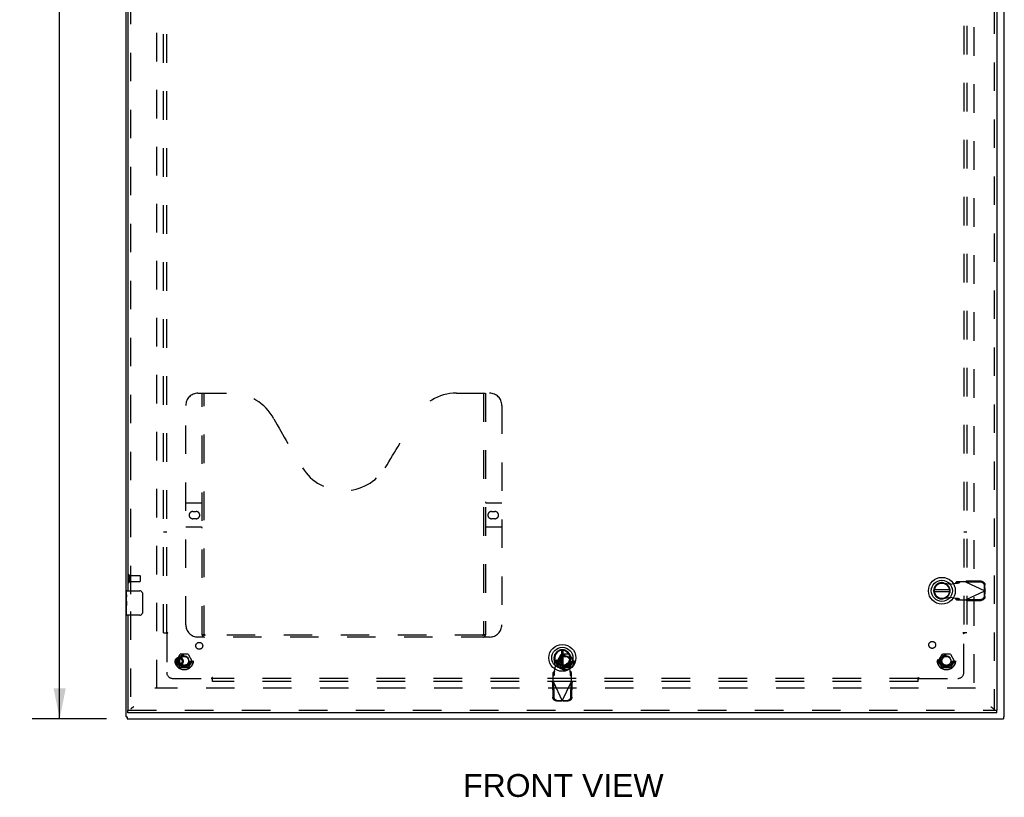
# Model space of a CAD drawing. Header units: inches. Extents: x 0 to 212, y 0 to 138.
# Tile 3 of 7: x 54 to 94, y 37 to 69. Entities that reach past the tile are written whole.
import ezdxf

# ---------------------------------------------------------------- set-up
doc = ezdxf.new("R2010")
doc.units = ezdxf.units.IN
doc.header["$LTSCALE"] = 11.6875
doc.header["$MEASUREMENT"] = 0
doc.linetypes.add('HIDDEN', pattern=[0.2, 0.1, -0.1])
doc.layers.get('0').update_dxf_attribs({"linetype": 'CONTINUOUS'})
for name, color, linetype in [('DEFAULT_2', 8, 'HIDDEN'), ('DIMENSIONS', 7, 'CONTINUOUS'), ('DOOR_ASSEMBLY', 7, 'CONTINUOUS'), ('SUBPANEL', 7, 'CONTINUOUS')]:
    doc.layers.add(name, color=color, linetype=linetype)
doc.styles.get("Standard").update_dxf_attribs({"font": 'arial.ttf'})
doc.dimstyles.new('DIMSTYLE_1', dxfattribs={"dimtxt": 0.9375, "dimasz": 1.25, "dimexe": 0.09, "dimexo": 0.07, "dimgap": 0.0375, "dimtad": 0, "dimtih": 1, "dimtoh": 1, "dimzin": 4, "dimdsep": 46, "dimtxsty": 'Standard', "dimblk": '_FILLED', "dimblk1": '_FILLED', "dimblk2": '_FILLED', "dimcen": 0.09, "dimadec": 3, "dimazin": 1, "dimtfac": 1, "dimtdec": 3, "dimtofl": 0, "dimtmove": 0, "dimatfit": 3, "dimldrblk": '_FILLED', "dimfxl": 0, "dimtolj": 1, "dimtzin": 4, "dimarcsym": 0})

# ---------------------------------------------------------------- blocks, each defined once
blk = doc.blocks.new('_FILLED')
at = {"color": 0, "linetype": 'ByBlock'}
blk.add_solid([(0, 0), (-1, 0.2), (-1, -0.2)], dxfattribs=at)
blk = doc.blocks.new('*D2')
at = {"layer": 'DIMENSIONS', "color": 2, "linetype": 'Continuous'}
for p, q in [((57.076, 100.19), (54.031, 100.19)), ((55.156, 100.19), (55.156, 71.127)), ((55.156, 40.19), (55.156, 69.252)), ((57.076, 40.19), (54.031, 40.19))]:
    blk.add_line(p, q, dxfattribs=at)
at = {"layer": 'DIMENSIONS', "color": 2, "linetype": 'Continuous', "xscale": 1.25, "yscale": 1.25, "zscale": 1.25}
for p, rotation in [((55.156, 100.19), 90), ((55.156, 40.19), 270)]:
    blk.add_blockref('_FILLED', p, dxfattribs=dict(at, rotation=rotation))
at = {"layer": 'DIMENSIONS', "color": 2, "linetype": 'Continuous', "insert": (55.156, 70.658), "char_height": 0.9375, "width": 3.27602, "attachment_point": 2, "line_spacing_factor": 0.9}
blk.add_mtext('60.00', dxfattribs=at)

msp = doc.modelspace()

# ---------------------------------------------------------------- linework, layer by layer
at = {"color": 3, "linetype": 'Continuous'}
for p, q in [((57.888, 40.265), (57.888, 100.115)), ((93.888, 40.265), (93.888, 100.115)), ((57.888, 40.265), (57.888, 40.265)), ((57.921, 40.19), (93.855, 40.19)), ((93.888, 40.265), (93.888, 40.265))]:
    msp.add_line(p, q, dxfattribs=at)
at = {"color": 7, "linetype": 'Continuous'}
for p, q in [((57.888, 40.265), (57.921, 40.265)), ((57.921, 40.265), (57.921, 40.19)), ((93.888, 40.265), (93.855, 40.265)), ((93.855, 40.265), (93.855, 40.19))]:
    msp.add_line(p, q, dxfattribs=at)
at = {"layer": 'DEFAULT_2', "color": 8, "linetype": 'HIDDEN'}
for p, q in [((59.138, 41.44), (59.138, 98.94)), ((92.638, 98.94), (92.638, 41.44)), ((57.963, 46.082), (57.963, 45.798)), ((58.006, 46.082), (58.006, 45.798)), ((58.006, 46.064), (58.453, 46.064)), ((58.463, 46.054), (58.463, 45.826)), ((58.006, 45.816), (58.453, 45.816)), ((59.945, 42.57), (60.1, 42.837)), ((60.417, 42.842), (60.108, 42.842)), ((60.426, 42.837), (60.58, 42.57)), ((75.57, 42.57), (75.725, 42.837)), ((76.042, 42.842), (75.733, 42.842)), ((76.051, 42.837), (76.205, 42.57)), ((91.195, 42.57), (91.35, 42.837)), ((91.667, 42.842), (91.358, 42.842)), ((91.676, 42.837), (91.83, 42.57)), ((60.1, 42.292), (59.945, 42.56)), ((60.58, 42.56), (60.426, 42.292)), ((75.725, 42.292), (75.57, 42.56)), ((76.205, 42.56), (76.051, 42.292)), ((91.35, 42.292), (91.195, 42.56)), ((91.83, 42.56), (91.676, 42.292)), ((60.417, 42.287), (60.108, 42.287)), ((76.042, 42.287), (75.733, 42.287)), ((91.667, 42.287), (91.358, 42.287)), ((92.713, 41.44), (59.063, 41.44))]:
    msp.add_line(p, q, dxfattribs=at)
for centre, radius in [((60.263, 42.565), 0.372), ((60.263, 42.565), 0.356), ((75.888, 42.565), 0.372), ((75.888, 42.565), 0.356), ((91.513, 42.565), 0.372), ((91.513, 42.565), 0.356), ((60.263, 42.565), 0.204), ((60.263, 42.565), 0.183), ((75.888, 42.565), 0.204), ((75.888, 42.565), 0.183), ((91.513, 42.565), 0.204), ((91.513, 42.565), 0.183)]:
    msp.add_circle(centre, radius, dxfattribs=at)
for centre, radius, start, end in [((57.984, 46.082), 0.0215, 0, 180), ((58.453, 46.054), 0.01, 0, 90), ((57.984, 45.798), 0.0215, 180, 360), ((58.453, 45.826), 0.01, 270, 360), ((60.108, 42.832), 0.01, 90.0113, 149.988), ((60.417, 42.832), 0.01, 30.0108, 89.9876), ((75.733, 42.832), 0.01, 90.0113, 149.988), ((91.358, 42.832), 0.01, 90.0113, 149.988), ((91.667, 42.832), 0.01, 30.0108, 89.9876), ((59.954, 42.565), 0.01, 150.0117, 209.9873), ((60.572, 42.565), 0.01, 330.0117, 29.9873), ((75.579, 42.565), 0.01, 150.0117, 209.9873), ((76.197, 42.565), 0.01, 330.0117, 29.9873), ((91.204, 42.565), 0.01, 150.0117, 209.9873), ((91.822, 42.565), 0.01, 330.0117, 29.9873), ((60.108, 42.297), 0.01, 210.0108, 269.9876), ((60.417, 42.297), 0.01, 270.0113, 329.988), ((75.733, 42.297), 0.01, 210.0108, 269.9876), ((91.358, 42.297), 0.01, 210.0108, 269.9876), ((91.667, 42.297), 0.01, 270.0113, 329.988)]:
    msp.add_arc(centre, radius, start, end, dxfattribs=at)
at = {"layer": 'DOOR_ASSEMBLY', "color": 8, "linetype": 'HIDDEN'}
for p, q in [((93.474, 99.836), (93.474, 40.544)), ((58.057, 69.845), (58.057, 45.285)), ((60.827, 53.544), (62.182, 53.544)), ((61.002, 43.634), (61.002, 53.544)), ((61.082, 43.664), (61.082, 53.544)), ((71.432, 53.544), (72.787, 53.544)), ((72.532, 53.544), (72.532, 43.664)), ((72.612, 53.544), (72.612, 43.634)), ((60.327, 44.044), (60.327, 53.044)), ((73.287, 53.044), (73.287, 44.044)), ((60.327, 49.044), (60.962, 49.044)), ((72.652, 49.044), (73.287, 49.044)), ((60.614, 48.694), (60.751, 48.694)), ((72.864, 48.694), (73.001, 48.694)), ((60.962, 48.044), (60.327, 48.044)), ((60.751, 48.394), (60.614, 48.394)), ((73.287, 48.044), (72.652, 48.044)), ((73.001, 48.394), (72.864, 48.394)), ((91.388, 45.769), (91.682, 45.715)), ((91.682, 45.715), (91.879, 45.753)), ((91.925, 45.814), (91.883, 45.768)), ((91.883, 45.768), (92.038, 45.768)), ((92.299, 45.814), (91.925, 45.814)), ((92.038, 45.768), (92.08, 45.814)), ((92.299, 45.814), (93.086, 45.44)), ((92.327, 45.8), (92.347, 45.842)), ((92.917, 45.79), (92.327, 45.8)), ((92.937, 45.832), (92.347, 45.842)), ((93.08, 45.443), (93.076, 45.636)), ((93.099, 45.484), (93.096, 45.677)), ((92.299, 45.066), (93.086, 45.44)), ((93.076, 45.244), (93.08, 45.437)), ((93.099, 45.484), (93.08, 45.443)), ((93.08, 45.437), (93.099, 45.395)), ((93.091, 45.455), (93.086, 45.44)), ((93.086, 45.44), (93.091, 45.425)), ((93.095, 45.47), (93.091, 45.455)), ((93.091, 45.425), (93.095, 45.41)), ((93.099, 45.484), (93.095, 45.47)), ((93.095, 45.41), (93.099, 45.395)), ((93.096, 45.202), (93.099, 45.395)), ((91.682, 45.164), (91.388, 45.11)), ((91.879, 45.126), (91.682, 45.164)), ((92.038, 45.112), (91.883, 45.112)), ((91.883, 45.112), (91.925, 45.066)), ((91.925, 45.066), (92.299, 45.066)), ((92.08, 45.066), (92.038, 45.112)), ((92.327, 45.079), (92.917, 45.089)), ((92.347, 45.038), (92.327, 45.079)), ((92.347, 45.038), (92.937, 45.048)), ((58.057, 44.595), (58.057, 40.544)), ((72.528, 43.624), (61.086, 43.624)), ((72.787, 43.544), (60.827, 43.544)), ((75.49, 42.335), (75.436, 42.63)), ((76.095, 42.63), (76.041, 42.335)), ((75.438, 42.135), (75.392, 42.093)), ((75.392, 41.719), (75.392, 42.093)), ((75.438, 41.98), (75.438, 42.135)), ((75.452, 42.139), (75.49, 42.335)), ((76.041, 42.335), (76.079, 42.139)), ((76.14, 42.093), (76.094, 42.135)), ((76.094, 42.135), (76.094, 41.98)), ((76.14, 41.719), (76.14, 42.093)), ((75.363, 41.671), (75.405, 41.691)), ((75.363, 41.671), (75.374, 41.081)), ((75.392, 41.938), (75.438, 41.98)), ((75.392, 41.719), (75.766, 40.932)), ((75.405, 41.691), (75.415, 41.101)), ((75.766, 40.932), (76.14, 41.719)), ((76.094, 41.98), (76.14, 41.938)), ((76.116, 41.101), (76.126, 41.691)), ((76.126, 41.691), (76.168, 41.671)), ((76.158, 41.081), (76.168, 41.671)), ((75.528, 40.922), (75.721, 40.918)), ((75.57, 40.942), (75.763, 40.938)), ((75.763, 40.938), (75.721, 40.918)), ((75.736, 40.923), (75.721, 40.918)), ((75.751, 40.927), (75.736, 40.923)), ((75.766, 40.932), (75.751, 40.927)), ((75.781, 40.927), (75.766, 40.932)), ((75.769, 40.938), (75.962, 40.942)), ((75.81, 40.918), (75.769, 40.938)), ((75.796, 40.923), (75.781, 40.927)), ((75.81, 40.918), (75.796, 40.923)), ((75.81, 40.918), (76.003, 40.922)), ((57.953, 40.544), (93.578, 40.544))]:
    msp.add_line(p, q, dxfattribs=at)
at = {"layer": 'DOOR_ASSEMBLY', "color": 3, "linetype": 'Continuous'}
for p, q in [((93.578, 99.836), (93.578, 40.544)), ((57.953, 69.69), (57.953, 45.44)), ((57.953, 44.44), (57.953, 40.544)), ((93.578, 40.44), (57.953, 40.44))]:
    msp.add_line(p, q, dxfattribs=at)
at = {"layer": 'DOOR_ASSEMBLY', "color": 7, "linetype": 'Continuous'}
for p, q in [((57.893, 45.279), (57.893, 45.425)), ((57.893, 45.021), (57.893, 45.278)), ((57.899, 45.223), (57.893, 45.223)), ((57.908, 45.44), (58.448, 45.44)), ((58.548, 45.34), (58.548, 44.54)), ((91.641, 45.479), (91.016, 45.479)), ((91.641, 45.4), (91.016, 45.4)), ((57.893, 45.055), (57.9, 45.055)), ((57.893, 44.455), (57.893, 45.019)), ((57.895, 44.992), (57.893, 44.992)), ((57.893, 44.86), (57.899, 44.86)), ((57.893, 44.824), (57.9, 44.824)), ((57.895, 44.994), (57.896, 44.972)), ((57.9, 45.055), (57.9, 45.191)), ((57.9, 44.594), (57.9, 44.824)), ((57.893, 44.761), (57.9, 44.761)), ((57.893, 44.594), (57.9, 44.594)), ((58.448, 44.44), (57.908, 44.44)), ((75.726, 43.002), (75.726, 42.377)), ((75.805, 42.377), (75.805, 43.002)), ((57.953, 40.44), (57.953, 40.544)), ((58.166, 40.664), (58.157, 40.659)), ((58.174, 40.67), (58.166, 40.664)), ((58.187, 40.678), (58.174, 40.67)), ((58.2, 40.686), (58.187, 40.678)), ((93.332, 40.686), (93.349, 40.675)), ((93.349, 40.675), (93.357, 40.67)), ((93.357, 40.67), (93.366, 40.664)), ((93.578, 40.44), (93.578, 40.544))]:
    msp.add_line(p, q, dxfattribs=at)
at = {"layer": 'DOOR_ASSEMBLY', "color": 8, "linetype": 'HIDDEN'}
for points in [[(91.883, 45.768), (91.883, 45.765), (91.882, 45.763), (91.882, 45.76), (91.881, 45.758), (91.88, 45.756), (91.879, 45.753)], [(91.879, 45.753), (91.895, 45.754), (91.927, 45.756)], [(91.927, 45.756), (91.942, 45.757), (91.957, 45.758), (91.97, 45.759), (91.983, 45.76), (91.995, 45.761), (92.006, 45.762), (92.015, 45.764), (92.023, 45.765), (92.03, 45.766), (92.035, 45.767), (92.038, 45.768)], [(92.299, 45.814), (92.315, 45.823), (92.323, 45.828), (92.331, 45.833), (92.339, 45.837), (92.347, 45.842)], [(93.076, 45.636), (93.075, 45.651), (93.073, 45.665), (93.069, 45.68), (93.063, 45.694), (93.056, 45.708), (93.048, 45.721), (93.039, 45.733), (93.029, 45.744), (93.017, 45.754), (93.005, 45.763), (92.991, 45.771), (92.977, 45.778), (92.963, 45.783), (92.948, 45.787), (92.933, 45.789), (92.917, 45.79)], [(92.937, 45.832), (92.953, 45.831), (92.968, 45.828), (92.983, 45.824), (92.997, 45.819), (93.011, 45.813), (93.024, 45.805), (93.037, 45.796), (93.048, 45.785), (93.059, 45.774), (93.068, 45.762), (93.076, 45.749), (93.083, 45.736), (93.088, 45.722), (93.092, 45.707), (93.095, 45.692), (93.096, 45.677)], [(92.917, 45.089), (92.933, 45.09), (92.948, 45.093), (92.963, 45.097), (92.977, 45.102), (92.991, 45.108), (93.005, 45.116), (93.017, 45.125), (93.029, 45.136), (93.039, 45.147), (93.048, 45.159), (93.056, 45.172), (93.063, 45.185), (93.069, 45.199), (93.073, 45.214), (93.075, 45.229), (93.076, 45.244)], [(92.038, 45.112), (92.035, 45.113), (92.03, 45.114), (92.023, 45.115), (92.015, 45.116), (92.006, 45.117), (91.995, 45.118), (91.983, 45.119), (91.97, 45.12), (91.957, 45.121), (91.942, 45.122), (91.927, 45.123), (91.911, 45.124), (91.879, 45.126)], [(91.879, 45.126), (91.88, 45.124), (91.881, 45.121), (91.882, 45.119), (91.882, 45.117), (91.883, 45.114), (91.883, 45.112)], [(92.323, 45.051), (92.307, 45.061), (92.299, 45.066)], [(92.347, 45.038), (92.339, 45.042), (92.331, 45.047), (92.323, 45.051)], [(93.096, 45.202), (93.095, 45.187), (93.092, 45.172), (93.088, 45.158), (93.083, 45.144), (93.076, 45.13), (93.068, 45.117), (93.059, 45.105), (93.048, 45.094), (93.037, 45.084), (93.024, 45.075), (93.011, 45.067), (92.997, 45.06), (92.983, 45.055), (92.968, 45.051), (92.953, 45.049), (92.937, 45.048)], [(60.992, 43.664), (61.008, 43.653), (61.024, 43.643), (61.04, 43.635), (61.056, 43.629), (61.071, 43.625), (61.086, 43.624)], [(72.528, 43.624), (72.543, 43.625), (72.559, 43.629), (72.574, 43.635), (72.59, 43.643), (72.606, 43.653), (72.622, 43.664)], [(75.438, 41.98), (75.439, 41.983), (75.44, 41.988), (75.441, 41.995), (75.442, 42.003), (75.443, 42.012), (75.444, 42.023), (75.445, 42.035), (75.446, 42.048), (75.447, 42.061), (75.448, 42.076), (75.449, 42.091), (75.45, 42.107), (75.452, 42.139)], [(75.452, 42.139), (75.45, 42.138), (75.447, 42.137), (75.445, 42.136), (75.442, 42.135), (75.44, 42.135), (75.438, 42.135)], [(76.094, 42.135), (76.091, 42.135), (76.089, 42.135), (76.086, 42.136), (76.084, 42.137), (76.081, 42.138), (76.079, 42.139)], [(76.079, 42.139), (76.08, 42.122), (76.082, 42.091)], [(76.082, 42.091), (76.083, 42.076), (76.084, 42.061), (76.085, 42.048), (76.086, 42.035), (76.087, 42.023), (76.088, 42.012), (76.089, 42.003), (76.09, 41.995), (76.091, 41.988), (76.093, 41.983), (76.094, 41.98)], [(75.363, 41.671), (75.368, 41.679), (75.373, 41.687), (75.377, 41.695)], [(75.377, 41.695), (75.387, 41.711), (75.392, 41.719)], [(76.14, 41.719), (76.149, 41.703), (76.154, 41.695), (76.159, 41.687), (76.163, 41.679), (76.168, 41.671)], [(75.528, 40.922), (75.513, 40.923), (75.498, 40.925), (75.484, 40.929), (75.47, 40.935), (75.456, 40.942), (75.443, 40.95), (75.431, 40.959), (75.42, 40.97), (75.41, 40.981), (75.401, 40.993), (75.393, 41.007), (75.386, 41.021), (75.381, 41.035), (75.377, 41.05), (75.375, 41.065), (75.374, 41.081)], [(75.415, 41.101), (75.416, 41.085), (75.419, 41.07), (75.422, 41.055), (75.428, 41.04), (75.434, 41.027), (75.442, 41.013), (75.451, 41.001), (75.461, 40.989), (75.473, 40.979), (75.485, 40.969), (75.498, 40.961), (75.511, 40.955), (75.525, 40.949), (75.54, 40.945), (75.555, 40.943), (75.57, 40.942)], [(75.962, 40.942), (75.977, 40.943), (75.991, 40.945), (76.006, 40.949), (76.02, 40.955), (76.034, 40.961), (76.046, 40.969), (76.059, 40.979), (76.07, 40.989), (76.08, 41.001), (76.089, 41.013), (76.097, 41.027), (76.103, 41.04), (76.109, 41.055), (76.113, 41.07), (76.115, 41.085), (76.116, 41.101)], [(76.158, 41.081), (76.157, 41.065), (76.154, 41.05), (76.15, 41.035), (76.145, 41.021), (76.138, 41.007), (76.131, 40.993), (76.122, 40.981), (76.111, 40.97), (76.1, 40.959), (76.088, 40.95), (76.075, 40.942), (76.062, 40.935), (76.047, 40.929), (76.033, 40.925), (76.018, 40.923), (76.003, 40.922)]]:
    msp.add_lwpolyline(points, dxfattribs=at)
at = {"layer": 'DOOR_ASSEMBLY', "color": 7, "linetype": 'Continuous'}
for points in [[(57.893, 45.279), (57.893, 45.275), (57.894, 45.271), (57.894, 45.265), (57.896, 45.252)], [(57.896, 45.252), (57.897, 45.245), (57.898, 45.236), (57.898, 45.228), (57.899, 45.219), (57.9, 45.21), (57.9, 45.201), (57.9, 45.191)], [(58.541, 45.376), (58.543, 45.37), (58.545, 45.364), (58.546, 45.358), (58.547, 45.352), (58.548, 45.346), (58.548, 45.34)], [(57.893, 45.021), (57.893, 45.013), (57.894, 45.004), (57.895, 44.994)], [(57.896, 44.972), (57.897, 44.96), (57.898, 44.948), (57.899, 44.936), (57.9, 44.923), (57.9, 44.911), (57.9, 44.898), (57.9, 44.885), (57.9, 44.872), (57.899, 44.86), (57.898, 44.847), (57.897, 44.835)], [(58.548, 44.54), (58.548, 44.533), (58.547, 44.527), (58.546, 44.521), (58.545, 44.515), (58.543, 44.509), (58.541, 44.504)], [(58.157, 40.659), (58.153, 40.656), (58.149, 40.653), (58.145, 40.651), (58.141, 40.648), (58.137, 40.645), (58.133, 40.642), (58.13, 40.64), (58.126, 40.637), (58.122, 40.634), (58.119, 40.631), (58.115, 40.629), (58.112, 40.626), (58.108, 40.623), (58.105, 40.62), (58.102, 40.618), (58.099, 40.615), (58.096, 40.612), (58.093, 40.61), (58.09, 40.607), (58.087, 40.604), (58.085, 40.601), (58.082, 40.599), (58.08, 40.596), (58.078, 40.593), (58.076, 40.59), (58.073, 40.588), (58.072, 40.585), (58.07, 40.582), (58.069, 40.581)], [(93.366, 40.664), (93.374, 40.659), (93.378, 40.656), (93.382, 40.653), (93.386, 40.651), (93.39, 40.648), (93.394, 40.645), (93.398, 40.642), (93.402, 40.64), (93.405, 40.637), (93.409, 40.634), (93.413, 40.631), (93.416, 40.629), (93.42, 40.626), (93.423, 40.623), (93.426, 40.62), (93.429, 40.618), (93.432, 40.615), (93.435, 40.612), (93.438, 40.61), (93.441, 40.607), (93.444, 40.604), (93.446, 40.601), (93.449, 40.599), (93.451, 40.596), (93.454, 40.593), (93.456, 40.59), (93.458, 40.588), (93.46, 40.585), (93.462, 40.582), (93.462, 40.581)]]:
    msp.add_lwpolyline(points, dxfattribs=at)
for centre, radius in [((91.328, 45.44), 0.551), ((91.328, 45.44), 0.433), ((91.328, 45.44), 0.329), ((91.328, 45.44), 0.317), ((75.766, 42.69), 0.551), ((75.766, 42.69), 0.433), ((75.766, 42.69), 0.329), ((75.766, 42.69), 0.317)]:
    msp.add_circle(centre, radius, dxfattribs=at)
at = {"layer": 'DOOR_ASSEMBLY', "color": 8, "linetype": 'HIDDEN'}
for radius in [0.164, 0.124]:
    msp.add_circle((60.057, 42.544), radius, dxfattribs=at)
for centre, radius, start, end in [((60.827, 53.044), 0.5, 90, 180), ((62.182, 51.544), 2, 28.4813, 90), ((71.432, 51.544), 2, 90, 151.5187), ((72.787, 53.044), 0.5, 0, 90), ((98.49, 71.242), 39.307, 208.4813, 211.8705), ((35.124, 71.242), 39.307, 328.1295, 331.5187), ((66.807, 51.544), 2, 211.8705, 328.1295), ((60.962, 49.084), 0.04, 270, 360), ((72.652, 49.084), 0.04, 180, 270), ((60.614, 48.544), 0.15, 90, 270), ((60.751, 48.544), 0.15, 270, 90), ((72.864, 48.544), 0.15, 90, 270), ((73.001, 48.544), 0.15, 270, 90), ((60.962, 48.004), 0.04, 0, 90), ((72.652, 48.004), 0.04, 90, 180), ((91.328, 45.44), 0.335, 79.673, 280.327), ((60.827, 44.044), 0.5, 180, 270), ((72.787, 44.044), 0.5, 270, 360), ((61.092, 43.634), 0.09, 180, 270), ((61.122, 43.664), 0.04, 180, 270), ((72.492, 43.664), 0.04, 270, 360), ((72.522, 43.634), 0.09, 270, 360), ((75.766, 42.69), 0.335, 349.673, 190.327)]:
    msp.add_arc(centre, radius, start, end, dxfattribs=at)
at = {"layer": 'DOOR_ASSEMBLY', "color": 7, "linetype": 'Continuous'}
for centre, radius, start, end in [((91.328, 45.44), 0.315, 10.0787, 349.9213), ((57.908, 45.425), 0.015, 90, 180), ((58.448, 45.34), 0.1, 21.1999, 90), ((57.908, 44.455), 0.015, 180, 270), ((58.448, 44.54), 0.1, 270, 338.7946), ((75.766, 42.69), 0.315, 280.0787, 259.9213)]:
    msp.add_arc(centre, radius, start, end, dxfattribs=at)
msp.add_ellipse((58.156, 44.856), major_axis=(0.263, 0), ratio=0.432808, start_param=-3.141593, end_param=-2.961605, dxfattribs=at)
at = {"layer": 'SUBPANEL', "color": 8, "linetype": 'HIDDEN'}
for p, q in [((59.419, 43.721), (59.419, 96.658)), ((59.544, 43.721), (59.544, 96.658)), ((92.231, 96.658), (92.231, 43.721)), ((92.356, 96.658), (92.356, 43.721)), ((59.544, 47.846), (59.419, 47.846)), ((92.356, 47.846), (92.231, 47.846)), ((59.419, 43.721), (59.505, 43.721)), ((59.505, 43.721), (59.585, 43.721)), ((59.525, 43.704), (59.532, 43.697)), ((59.544, 43.686), (59.544, 42.096)), ((92.27, 43.721), (92.191, 43.721)), ((92.231, 42.096), (92.231, 43.686)), ((92.356, 43.721), (92.27, 43.721)), ((59.794, 41.846), (61.384, 41.846)), ((61.419, 41.807), (61.419, 41.887)), ((90.356, 41.846), (61.419, 41.846)), ((61.419, 41.721), (61.419, 41.807)), ((90.356, 41.721), (61.419, 41.721)), ((90.356, 41.807), (90.356, 41.887)), ((90.356, 41.721), (90.356, 41.807)), ((90.373, 41.827), (90.38, 41.834)), ((90.392, 41.846), (91.981, 41.846))]:
    msp.add_line(p, q, dxfattribs=at)
for points in [[(59.505, 43.721), (59.508, 43.719), (59.51, 43.718), (59.512, 43.716), (59.514, 43.715), (59.515, 43.713), (59.517, 43.712), (59.519, 43.71), (59.521, 43.709), (59.522, 43.707), (59.524, 43.706), (59.525, 43.704)], [(59.532, 43.697), (59.534, 43.696), (59.535, 43.694), (59.537, 43.692), (59.539, 43.69), (59.541, 43.688), (59.542, 43.687), (59.544, 43.686)], [(59.563, 43.699), (59.559, 43.696), (59.556, 43.694), (59.554, 43.693), (59.552, 43.691), (59.549, 43.69), (59.547, 43.688), (59.546, 43.687), (59.544, 43.686)], [(59.585, 43.721), (59.584, 43.719), (59.583, 43.718), (59.582, 43.716), (59.582, 43.714), (59.58, 43.713), (59.579, 43.711), (59.578, 43.71), (59.576, 43.708), (59.575, 43.707), (59.573, 43.705), (59.571, 43.704), (59.57, 43.703), (59.567, 43.701), (59.565, 43.7), (59.563, 43.699)], [(92.191, 43.721), (92.191, 43.719), (92.192, 43.718), (92.193, 43.716), (92.194, 43.714), (92.195, 43.713), (92.196, 43.711), (92.197, 43.71), (92.199, 43.708), (92.2, 43.707), (92.202, 43.705), (92.204, 43.704), (92.206, 43.703), (92.208, 43.701), (92.21, 43.7), (92.212, 43.699), (92.217, 43.696)], [(92.217, 43.696), (92.219, 43.694), (92.221, 43.693), (92.224, 43.691), (92.226, 43.69), (92.228, 43.688), (92.23, 43.687), (92.231, 43.686)], [(92.25, 43.704), (92.244, 43.697), (92.242, 43.696), (92.24, 43.694), (92.238, 43.692), (92.236, 43.69), (92.234, 43.688), (92.233, 43.687), (92.231, 43.686)], [(92.27, 43.721), (92.268, 43.719), (92.266, 43.718), (92.264, 43.716), (92.262, 43.715), (92.26, 43.713), (92.258, 43.712), (92.256, 43.71), (92.255, 43.709), (92.253, 43.707), (92.252, 43.706), (92.25, 43.704)], [(61.419, 41.887), (61.417, 41.886), (61.415, 41.885), (61.414, 41.885), (61.412, 41.884), (61.411, 41.883), (61.409, 41.881), (61.408, 41.88), (61.406, 41.879), (61.405, 41.877), (61.403, 41.875), (61.402, 41.873), (61.4, 41.872), (61.399, 41.87), (61.398, 41.867), (61.396, 41.865), (61.395, 41.863), (61.394, 41.861), (61.392, 41.858), (61.391, 41.856), (61.389, 41.854), (61.388, 41.851), (61.386, 41.849), (61.385, 41.848), (61.384, 41.846)], [(61.402, 41.827), (61.395, 41.834), (61.393, 41.836), (61.392, 41.838), (61.39, 41.839), (61.388, 41.841), (61.386, 41.843), (61.385, 41.845), (61.384, 41.846)], [(61.419, 41.807), (61.417, 41.81), (61.416, 41.812), (61.414, 41.814), (61.413, 41.816), (61.411, 41.818), (61.409, 41.819), (61.408, 41.821), (61.406, 41.823), (61.405, 41.824), (61.403, 41.826), (61.402, 41.827)], [(90.356, 41.887), (90.358, 41.886), (90.36, 41.885), (90.361, 41.885), (90.363, 41.884), (90.365, 41.883), (90.366, 41.881), (90.368, 41.88), (90.369, 41.879), (90.371, 41.877), (90.372, 41.875), (90.373, 41.873), (90.375, 41.872), (90.376, 41.87), (90.377, 41.867), (90.379, 41.865)], [(90.356, 41.807), (90.358, 41.81), (90.36, 41.812), (90.361, 41.814), (90.363, 41.816), (90.364, 41.818), (90.366, 41.819), (90.367, 41.821), (90.369, 41.823), (90.37, 41.824), (90.372, 41.826), (90.373, 41.827)], [(90.379, 41.865), (90.382, 41.861), (90.383, 41.858), (90.384, 41.856), (90.386, 41.854), (90.387, 41.851), (90.389, 41.849), (90.39, 41.848), (90.392, 41.846)], [(90.38, 41.834), (90.382, 41.836), (90.384, 41.838), (90.386, 41.839), (90.387, 41.841), (90.389, 41.843), (90.39, 41.845), (90.392, 41.846)]]:
    msp.add_lwpolyline(points, dxfattribs=at)
for centre, radius in [((60.881, 43.183), 0.141), ((90.933, 43.22), 0.141), ((60.263, 42.565), 0.25), ((75.888, 42.565), 0.25), ((91.513, 42.565), 0.25)]:
    msp.add_circle(centre, radius, dxfattribs=at)
for centre, start, end in [((59.794, 42.096), 180, 270), ((91.981, 42.096), 270, 360)]:
    msp.add_arc(centre, 0.25, start, end, dxfattribs=at)

# ---------------------------------------------------------------- texts
at = {"layer": 'DIMENSIONS', "color": 2, "linetype": 'Continuous', "insert": (75.809, 37.924), "char_height": 0.9375, "width": 8.204, "attachment_point": 2, "line_spacing_factor": 0.9}
msp.add_mtext('FRONT VIEW', dxfattribs=at)

# ---------------------------------------------------------------- dimensions: what is measured, and where the dimension line sits
at = {"layer": 'DIMENSIONS', "color": 2, "linetype": 'Continuous'}
dim = msp.add_linear_dim(base=(55.156, 40.19), p1=(57.146, 100.19), p2=(57.146, 40.19), angle=270, dimstyle='DIMSTYLE_1', dxfattribs=at)
dim.commit()
dim.dimension.update_dxf_attribs({"geometry": '*D2', "text_midpoint": (55.149, 70.185), "dimtype": 160})

doc.saveas('drawing.dxf')
